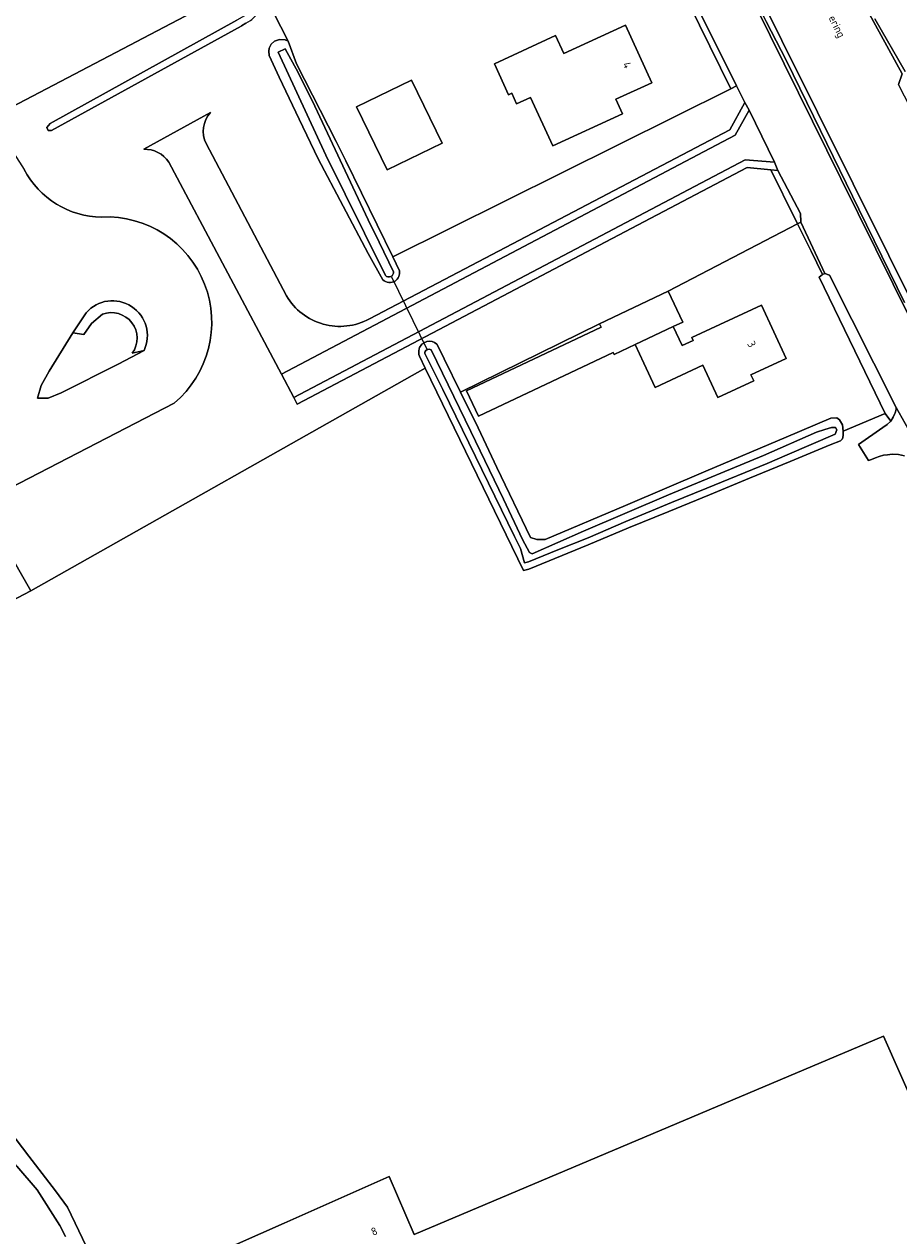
# Model space of a CAD drawing. Header units: metres. Extents: x 80938 to 82288, y 446951 to 448452.
# Tile 75 of 96: x 81970 to 82070, y 447685 to 447824. Entities that reach past the tile are written whole.
import ezdxf
from ezdxf.enums import TextEntityAlignment as Align

# ---------------------------------------------------------------- set-up
doc = ezdxf.new("R2010")
doc.units = ezdxf.units.M
doc.header["$MEASUREMENT"] = 0
for name, color, linetype, lineweight in [('B-WE-GK-BESCHOEIING-G', 253, 'GK-BESCHOEIING', 35), ('B-WE-KW-KUNSTWERK_DUIKER-G', 253, 'Continuous', 18), ('B-WE-OG-BEBOUWING-GV', 253, 'Continuous', 35), ('B-WE-OG-BEBOUWING-T18', 253, 'Continuous', 18), ('B-WE-OG-TERREIN_CULTUURSCHEIDING-GV', 253, 'Continuous', 18), ('B-WE-OG-TERREIN_ERF-GV', 253, 'Continuous', 18), ('B-WE-OG-TOPOGRAFIE-T18', 253, 'Continuous', 18), ('B-WE-OG-WATER_SLOOT-GV', 253, 'Continuous', 18), ('B-WE-VH-ONVERHARD-GV', 253, 'Continuous', 18), ('B-WE-VH-VERHARDING_ASFALT-GV', 253, 'Continuous', 18), ('B-WE-VH-VERHARDING_BEDRIJFSVLOERPLAAT-GV', 253, 'Continuous', 18), ('B-WE-VH-VERHARDING_BETONSTRAATSTEEN-GV', 253, 'Continuous', 18), ('B-WE-VH-VERHARDING_STRAATBAKSTEEN-GV', 253, 'Continuous', 18)]:
    doc.layers.add(name, color=color, linetype=linetype, lineweight=lineweight)
doc.styles.add('NLCS-ISO-M500-T18', font='NLCS-ISO.ttf', dxfattribs={"height": 0.9})
doc.linetypes.add('GK-BESCHOEIING', pattern='A,30,-5,[1,NLCS.SHX,S=1,R=0,X=0,Y=0],-5', length=40)

msp = doc.modelspace()

# ---------------------------------------------------------------- linework, layer by layer
at = {"layer": 'B-WE-GK-BESCHOEIING-G', "linetype": 'Continuous', "lineweight": 0}
msp.add_lwpolyline([(82034.178, 447894.533), (82045.283, 447869.08), (82062.063, 447834.399), (82070.802, 447818.391), (82070.387, 447817.168), (82071.051, 447815.883), (82082.467, 447793.795), (82086.067, 447786.829)], dxfattribs=at)
at = {"layer": 'B-WE-KW-KUNSTWERK_DUIKER-G', "linetype": 'Continuous', "lineweight": 0}
msp.add_lwpolyline([(82012.327, 447795.146), (82016.339, 447786.854)], dxfattribs=at)
at = {"layer": 'B-WE-OG-BEBOUWING-GV', "linetype": 'Continuous', "lineweight": 0}
for points in [[(82042.124, 447817.364), (82039.098, 447823.956), (82032.044, 447820.718), (82031.105, 447822.763), (82024.099, 447819.546), (82025.727, 447816.001), (82026.082, 447816.163), (82026.643, 447814.942), (82028.232, 447815.672), (82030.775, 447810.133), (82038.778, 447813.808), (82038.012, 447815.476)], [(82018.094, 447810.458), (82014.6, 447817.68), (82008.3, 447814.632), (82011.793, 447807.41)], [(82044.58, 447789.467), (82045.665, 447789.98), (82044.001, 447793.5), (82036.148, 447789.789), (82036.332, 447789.399), (82020.889, 447782.098), (82022.259, 447779.2), (82037.703, 447786.5), (82037.812, 447786.269), (82040.207, 447787.401)], [(82057.528, 447785.798), (82054.707, 447791.894), (82046.724, 447788.199), (82046.873, 447787.877), (82045.591, 447787.284), (82044.58, 447789.467), (82040.207, 447787.401), (82041.219, 447785.26), (82042.496, 447782.5), (82047.972, 447785.035), (82049.683, 447781.338), (82053.802, 447783.244), (82053.486, 447783.927)], [(82107.126, 447681.46), (82095.02, 447708.925), (82072.712, 447699.091), (82068.677, 447708.241), (82014.919, 447685.535), (82012.056, 447692.152), (82000, 447686.81), (81986.645, 447680.893), (81992.733, 447666.326), (81993.277, 447665.023), (81991.985, 447664.483), (82000, 447646.109), (82016.083, 447609.238), (82043.091, 447621.049), (82039.121, 447630.499), (82065.789, 447642.237), (82061.55, 447651.866), (82088.391, 447663.486), (82084.818, 447671.736)]]:
    msp.add_lwpolyline(points, close=True, dxfattribs=at)
at = {"layer": 'B-WE-OG-TERREIN_CULTUURSCHEIDING-GV', "linetype": 'Continuous', "lineweight": 0}
for points in [[(82039.493, 447855.562), (82063.796, 447806.425), (82091.749, 447750)], [(81993.393, 447827.523), (81966.409, 447813.363), (81970.233, 447807.432)], [(82011.327, 447794.822), (82009.617, 447797.832), (82003.919, 447808.668), (82001.744, 447813.198), (81999.437, 447818.004), (81998.291, 447820.491), (81998.254, 447820.97), (81998.291, 447821.339), (81998.513, 447821.782), (81998.918, 447822.114), (81999.472, 447822.336), (82000.136, 447822.299), (82000.468, 447822.114), (81997.991, 447827.027)], [(81995.623, 447824.184), (81995.137, 447823.883), (81995.081, 447823.848), (81973.357, 447811.908), (81972.977, 447811.9), (81972.813, 447812.236), (81973.193, 447812.722), (81994.576, 447824.549)], [(82071.082, 447792.223), (82070.233, 447793.925), (82065.838, 447802.907), (82061.443, 447811.889), (82057.504, 447819.939), (82055.243, 447824.371)], [(82009.775, 447790.343), (82051.066, 447811.978), (82052.794, 447815.111), (82051.845, 447817.007), (82051.196, 447816.684), (82012.456, 447797.427), (82013.21, 447795.843)], [(81983.924, 447809.761), (81991.571, 447813.961)], [(81991.081, 447810.399), (82000.279, 447792.971)], [(82017.51, 447787.453), (82017.692, 447787.088), (82018.34, 447785.783), (82020.219, 447781.955), (82036.148, 447789.789), (82044.001, 447793.5), (82058.821, 447801.223), (82058.805, 447801.256), (82058.567, 447801.738), (82055.78, 447807.39), (82053.07, 447807.673), (82001.515, 447780.572), (82001.11, 447781.336), (81999.691, 447784.006), (81986.791, 447808.292)], [(81979.198, 447790.878), (81977.939, 447789.799), (81977.076, 447788.541), (81975.817, 447788.757), (81973.085, 447784.368), (81972.181, 447782.726), (81971.77, 447781.258), (81972.982, 447781.258), (81974.461, 447781.865), (81980.977, 447785.141), (81983.961, 447786.706), (81982.613, 447786.4)], [(81987.405, 447780.694), (81965.217, 447769.236), (81970.995, 447759.193), (82016.166, 447784.703), (82015.522, 447786.055)]]:
    msp.add_lwpolyline(points, dxfattribs=at)
for points in [[(82051.845, 447817.007), (82045.785, 447829.155), (82045.174, 447828.891), (82051.196, 447816.684)], [(82059.187, 447801.431), (82059.173, 447802.422), (82056.55, 447807.31), (82055.78, 447807.39), (82058.567, 447801.738), (82058.805, 447801.256), (82058.821, 447801.223), (82059.187, 447801.413)], [(82069.499, 447778.623), (82069.785, 447779.076), (82069.982, 447779.519), (82070.005, 447779.593), (82070.115, 447779.948), (82070.137, 447780.183), (82062.497, 447795.355), (82061.96, 447795.54), (82061.955, 447795.551), (82061.679, 447795.411), (82061.311, 447795.13), (82068.848, 447779.526)]]:
    msp.add_lwpolyline(points, close=True, dxfattribs=at)
for points in [[(81991.571, 447813.961, 0.30601), (81991.081, 447810.399)], [(81986.791, 447808.292, 0.2586459), (81983.924, 447809.761)], [(81970.233, 447807.432, 0.2768404), (81979.11, 447802)], [(81979.11, 447802, -0.7175846), (81987.405, 447780.694)], [(82013.21, 447795.843, -0.3126077), (82012.719, 447794.671)], [(82012.719, 447794.671, -0.3512128), (82011.327, 447794.822)], [(82000.279, 447792.971, 0.1941918), (82004.486, 447789.742)], [(81982.613, 447786.4, 0.7382196), (81979.198, 447790.878)], [(82004.486, 447789.742, 0.1945563), (82009.775, 447790.343)], [(82015.478, 447786.9, -0.5527049), (82017.51, 447787.453)], [(82015.522, 447786.055, -0.1751046), (82015.478, 447786.9)]]:
    msp.add_lwpolyline(points, format="xyb", dxfattribs=at)
at = {"layer": 'B-WE-OG-TERREIN_ERF-GV', "linetype": 'Continuous', "lineweight": 0}
for points in [[(81997.991, 447827.027), (82000.468, 447822.114), (82001.434, 447819.553), (82005.965, 447810.639), (82007.092, 447808.422), (82012.456, 447797.427), (82051.196, 447816.684), (82045.174, 447828.891)], [(81850.458, 447824.658), (81880.084, 447768.176), (81962.522, 447811.275), (81966.409, 447813.363), (81993.393, 447827.523)], [(82071.058, 447774.665), (82070.387, 447774.813), (82069.677, 447774.849), (82069.142, 447774.792), (82068.671, 447774.736), (82068.186, 447774.577), (82067.74, 447774.443), (82067.28, 447774.26), (82066.947, 447774.111), (82065.791, 447775.956), (82068.613, 447777.886), (82069.1, 447778.248), (82069.499, 447778.623), (82068.848, 447779.526), (82064.061, 447777.474), (82064.061, 447776.976), (82063.978, 447776.589), (82063.757, 447776.395), (82062.57, 447775.914), (82057.97, 447774.02), (82053.323, 447772.106), (82048.723, 447770.212), (82044.076, 447768.299), (82039.476, 447766.405), (82034.829, 447764.491), (82028.06, 447761.703), (82027.417, 447761.543), (82016.166, 447784.703), (81970.995, 447759.193), (81961.066, 447754.004)], [(81967.752, 447698.464), (81970.762, 447694.503), (81973.803, 447690.502), (81975.208, 447688.654), (81979.52, 447679.632)]]:
    msp.add_lwpolyline(points, dxfattribs=at)
for points in [[(82038.778, 447813.808), (82030.775, 447810.133), (82028.232, 447815.672), (82026.643, 447814.942), (82026.082, 447816.163), (82025.727, 447816.001), (82024.099, 447819.546), (82031.105, 447822.763), (82032.044, 447820.718), (82039.098, 447823.956), (82042.124, 447817.364), (82038.012, 447815.476)], [(82018.094, 447810.458), (82011.793, 447807.41), (82008.3, 447814.632), (82014.6, 447817.68)], [(82044.58, 447789.467), (82045.591, 447787.284), (82046.873, 447787.877), (82046.724, 447788.199), (82054.707, 447791.894), (82057.528, 447785.798), (82053.486, 447783.927), (82053.802, 447783.244), (82049.683, 447781.338), (82047.972, 447785.035), (82042.496, 447782.5), (82041.219, 447785.26), (82040.207, 447787.401), (82037.812, 447786.269), (82037.703, 447786.5), (82022.259, 447779.2), (82020.889, 447782.098), (82036.332, 447789.399), (82036.148, 447789.789), (82020.219, 447781.955), (82022.222, 447777.859), (82024.391, 447773.326), (82028.221, 447765.321), (82028.944, 447765.08), (82029.909, 447765.08), (82039.112, 447768.992), (82048.315, 447772.904), (82057.518, 447776.815), (82062.628, 447778.987), (82063.314, 447779.024), (82063.618, 447778.775), (82063.978, 447778.221), (82064.061, 447777.474), (82068.848, 447779.526), (82061.311, 447795.13), (82061.679, 447795.411), (82060.372, 447798.079), (82058.821, 447801.223), (82044.001, 447793.5), (82045.665, 447789.98)], [(82084.818, 447671.736), (82088.391, 447663.486), (82061.55, 447651.866), (82065.789, 447642.237), (82039.121, 447630.499), (82043.091, 447621.049), (82016.083, 447609.238), (82000, 447646.109), (81991.985, 447664.483), (81993.277, 447665.023), (81992.733, 447666.326), (81986.645, 447680.893), (82000, 447686.81), (82012.056, 447692.152), (82014.919, 447685.535), (82068.677, 447708.241), (82072.712, 447699.091), (82095.02, 447708.925), (82107.126, 447681.46)]]:
    msp.add_lwpolyline(points, close=True, dxfattribs=at)
at = {"layer": 'B-WE-OG-WATER_SLOOT-GV', "linetype": 'Continuous', "lineweight": 0}
for points in [[(82071.051, 447815.883), (82070.387, 447817.168), (82070.802, 447818.391), (82062.063, 447834.399), (82045.283, 447869.08), (82034.178, 447894.533), (82030.578, 447902.785), (82018.722, 447923.983), (82015.738, 447928.415), (82014.747, 447928.86)], [(82007.683, 447925.389), (82007.888, 447923.367), (82008.454, 447922.034), (82009.344, 447920.156), (82010.19, 447918.371), (82011.12, 447916.409), (82014.781, 447908.607), (82015.368, 447907.381), (82025.58, 447886.061), (82039.601, 447857.493), (82048.881, 447838.585), (82093.725, 447748.54)], [(82093.725, 447748.54), (82048.881, 447838.585), (82039.601, 447857.493), (82025.58, 447886.061), (82015.368, 447907.381), (82014.739, 447907.08), (82016.907, 447902.602), (82021.264, 447893.602), (82024.684, 447886.507), (82029.026, 447877.499), (82033.367, 447868.491), (82036.679, 447861.657), (82038.87, 447857.135), (82041.04, 447852.658), (82043.232, 447848.136), (82045.401, 447843.659), (82048.414, 447837.754), (82052.959, 447828.847), (82055.243, 447824.371), (82057.504, 447819.939), (82061.443, 447811.889), (82065.838, 447802.907), (82070.233, 447793.925), (82071.082, 447792.223)], [(82062.063, 447834.399), (82070.802, 447818.391), (82070.387, 447817.168), (82071.051, 447815.883)], [(82071.14, 447818.663), (82067.663, 447824.691)], [(82013.21, 447795.843), (82012.456, 447797.427), (82007.092, 447808.422), (82005.965, 447810.639), (82001.434, 447819.553), (82000.468, 447822.114), (82000.136, 447822.299), (81999.472, 447822.336), (81998.918, 447822.114), (81998.513, 447821.782), (81998.291, 447821.339), (81998.254, 447820.97), (81998.291, 447820.491), (81999.437, 447818.004), (82001.744, 447813.198), (82003.919, 447808.668), (82009.617, 447797.832), (82011.327, 447794.822)], [(82011.616, 447795.296), (82009.218, 447800.134), (82004.778, 447809.093), (81999.325, 447820.87), (82000.124, 447821.25), (82001.602, 447818.539), (82003.507, 447814.672), (82009.644, 447801.686), (82010.89, 447799.113), (82012.524, 447795.74)], [(82012.524, 447795.74), (82010.89, 447799.113), (82009.644, 447801.686), (82003.507, 447814.672), (82001.602, 447818.539), (82000.124, 447821.25), (81999.325, 447820.87), (82004.778, 447809.093), (82009.218, 447800.134), (82011.616, 447795.296)], [(82015.522, 447786.055), (82016.166, 447784.703), (82027.417, 447761.543), (82028.06, 447761.703), (82034.829, 447764.491), (82039.476, 447766.405), (82044.076, 447768.299), (82048.723, 447770.212), (82053.323, 447772.106), (82057.97, 447774.02), (82062.57, 447775.914), (82063.757, 447776.395), (82063.978, 447776.589), (82064.061, 447776.976), (82064.061, 447777.474), (82063.978, 447778.221), (82063.618, 447778.775), (82063.314, 447779.024), (82062.628, 447778.987), (82057.518, 447776.815), (82048.315, 447772.904), (82039.112, 447768.992), (82029.909, 447765.08), (82028.944, 447765.08), (82028.221, 447765.321), (82024.391, 447773.326), (82022.222, 447777.859), (82020.219, 447781.955), (82018.34, 447785.783), (82017.692, 447787.088), (82017.51, 447787.453)], [(82016.861, 447786.788), (82021.383, 447777.453), (82025.132, 447769.715), (82027.325, 447765.093), (82028.134, 447763.601), (82028.436, 447763.46), (82034.317, 447766.047), (82044.047, 447770.188), (82054.937, 447774.698), (82060.987, 447777.357), (82061.967, 447777.688), (82062.697, 447777.888), (82063.157, 447777.888), (82063.332, 447777.635), (82063.117, 447777.127), (82057.645, 447774.775), (82055.327, 447773.778), (82048.414, 447770.974), (82044.377, 447769.337), (82039.17, 447767.125), (82034.847, 447765.288), (82031.37, 447763.888), (82028.009, 447762.543), (82027.536, 447762.4), (82027.096, 447764.041), (82026.412, 447765.438), (82018.199, 447782.264), (82016.112, 447786.359)], [(82016.112, 447786.359), (82018.199, 447782.264), (82026.412, 447765.438), (82027.096, 447764.041), (82027.536, 447762.4), (82028.009, 447762.543), (82031.37, 447763.888), (82034.847, 447765.288), (82039.17, 447767.125), (82044.377, 447769.337), (82048.414, 447770.974), (82055.327, 447773.778), (82057.645, 447774.775), (82063.117, 447777.127), (82063.332, 447777.635), (82063.157, 447777.888), (82062.697, 447777.888), (82061.967, 447777.688), (82060.987, 447777.357), (82054.937, 447774.698), (82044.047, 447770.188), (82034.317, 447766.047), (82028.436, 447763.46), (82028.134, 447763.601), (82027.325, 447765.093), (82025.132, 447769.715), (82021.383, 447777.453)], [(82021.383, 447777.453), (82016.861, 447786.788)], [(81974.947, 447685.277), (81974.32, 447686.561), (81971.7, 447690.628), (81969.395, 447693.342), (81967.289, 447695.821), (81967.175, 447695.948), (81964.23, 447699.236), (81962.434, 447701.69), (81961.87, 447702.46), (81959.98, 447707.85), (81958.85, 447712.3), (81958.414, 447714.839), (81957.499, 447720.159), (81956.83, 447722.833)], [(81979.52, 447679.632), (81975.208, 447688.654), (81973.803, 447690.502), (81970.762, 447694.503), (81967.752, 447698.464)], [(81969.395, 447693.342), (81971.7, 447690.628), (81974.32, 447686.561), (81974.947, 447685.277)]]:
    msp.add_lwpolyline(points, dxfattribs=at)
msp.add_lwpolyline([(81972.977, 447811.9), (81973.357, 447811.908), (81995.081, 447823.848), (81995.137, 447823.883), (81995.623, 447824.184), (81996.147, 447824.509), (81996.296, 447824.602), (81997.195, 447825.453), (81997.56, 447826.23), (81997.557, 447826.258), (81997.471, 447826.976), (81993.756, 447834.584), (81992.164, 447837.726), (81989.906, 447842.18), (81988.809, 447844.345), (81988.168, 447843.995), (81993.364, 447833.597), (81996.493, 447826.917), (81996.523, 447826.406), (81996.199, 447825.623), (81995.461, 447825.038), (81994.576, 447824.549), (81973.193, 447812.722), (81972.813, 447812.236)], close=True, dxfattribs=at)
for points in [[(82012.524, 447795.74, -0.7247768), (82011.616, 447795.296)], [(82011.616, 447795.296, 0.7247768), (82012.524, 447795.74)], [(82012.719, 447794.671, 0.3126077), (82013.21, 447795.843)], [(82011.327, 447794.822, 0.3512128), (82012.719, 447794.671)], [(82017.51, 447787.453, 0.5527049), (82015.478, 447786.9)], [(82015.478, 447786.9, 0.1751046), (82015.522, 447786.055)], [(82016.112, 447786.359, -0.5993676), (82016.861, 447786.788)], [(82016.861, 447786.788, 0.5993676), (82016.112, 447786.359)]]:
    msp.add_lwpolyline(points, format="xyb", dxfattribs=at)
at = {"layer": 'B-WE-VH-ONVERHARD-GV', "linetype": 'Continuous', "lineweight": 0}
msp.add_lwpolyline([(82067.663, 447824.691), (82071.14, 447818.663)], dxfattribs=at)
at = {"layer": 'B-WE-VH-VERHARDING_ASFALT-GV', "linetype": 'Continuous', "lineweight": 0}
for points in [[(82091.749, 447750), (82063.796, 447806.425), (82039.493, 447855.562)], [(82045.785, 447829.155), (82051.845, 447817.007), (82052.794, 447815.111), (82053.298, 447814.22), (82056.201, 447808.281), (82056.55, 447807.31), (82059.173, 447802.422), (82059.187, 447801.431), (82059.187, 447801.413), (82061.955, 447795.551), (82061.96, 447795.54), (82062.497, 447795.355), (82070.137, 447780.183), (82074.596, 447772.265)], [(81983.961, 447786.706), (81980.977, 447785.141), (81974.461, 447781.865), (81972.982, 447781.258), (81971.77, 447781.258), (81972.181, 447782.726), (81973.085, 447784.368), (81975.817, 447788.757), (81977.328, 447791.04)], [(81961.066, 447754.004), (81970.995, 447759.193), (81965.217, 447769.236), (81987.405, 447780.694)]]:
    msp.add_lwpolyline(points, dxfattribs=at)
for points in [[(81979.11, 447802, -0.2768404), (81970.233, 447807.432)], [(81987.405, 447780.694, 0.7175846), (81979.11, 447802)], [(81977.328, 447791.04, -0.8710754), (81983.961, 447786.706)]]:
    msp.add_lwpolyline(points, format="xyb", dxfattribs=at)
at = {"layer": 'B-WE-VH-VERHARDING_BEDRIJFSVLOERPLAAT-GV', "linetype": 'Continuous', "lineweight": 0}
for points in [[(81983.961, 447786.706, 0.8710754), (81977.328, 447791.04)], [(81979.198, 447790.878, -0.7382196), (81982.613, 447786.4)]]:
    msp.add_lwpolyline(points, format="xyb", dxfattribs=at)
for points in [[(81977.328, 447791.04), (81975.817, 447788.757), (81977.076, 447788.541), (81977.939, 447789.799), (81979.198, 447790.878)], [(81982.613, 447786.4), (81983.961, 447786.706)]]:
    msp.add_lwpolyline(points, dxfattribs=at)
at = {"layer": 'B-WE-VH-VERHARDING_BETONSTRAATSTEEN-GV', "linetype": 'Continuous', "lineweight": 0}
msp.add_lwpolyline([(82058.821, 447801.223), (82060.372, 447798.079), (82061.679, 447795.411), (82061.955, 447795.551), (82059.187, 447801.413)], close=True, dxfattribs=at)
msp.add_lwpolyline([(82074.596, 447772.265), (82070.137, 447780.183), (82070.115, 447779.948), (82070.005, 447779.593), (82069.982, 447779.519), (82069.785, 447779.076), (82069.499, 447778.623), (82069.1, 447778.248), (82068.613, 447777.886), (82065.791, 447775.956), (82066.947, 447774.111), (82067.28, 447774.26), (82067.74, 447774.443), (82068.186, 447774.577), (82068.671, 447774.736), (82069.142, 447774.792), (82069.677, 447774.849), (82070.387, 447774.813), (82071.058, 447774.665)], dxfattribs=at)
at = {"layer": 'B-WE-VH-VERHARDING_STRAATBAKSTEEN-GV', "linetype": 'Continuous', "lineweight": 0}
for points in [[(81986.791, 447808.292), (81999.691, 447784.006), (82051.668, 447811.367), (82053.298, 447814.22), (82052.794, 447815.111), (82051.066, 447811.978), (82009.775, 447790.343)], [(81991.571, 447813.961), (81983.924, 447809.761)], [(82000.279, 447792.971), (81991.081, 447810.399)]]:
    msp.add_lwpolyline(points, dxfattribs=at)
for points in [[(81991.081, 447810.399, -0.30601), (81991.571, 447813.961)], [(81983.924, 447809.761, -0.2586459), (81986.791, 447808.292)], [(82004.486, 447789.742, -0.1941918), (82000.279, 447792.971)], [(82009.775, 447790.343, -0.1945563), (82004.486, 447789.742)]]:
    msp.add_lwpolyline(points, format="xyb", dxfattribs=at)
for points in [[(82051.668, 447811.367), (81999.691, 447784.006), (82001.11, 447781.336), (82052.838, 447808.532), (82056.201, 447808.281), (82053.298, 447814.22)], [(82053.07, 447807.673), (82055.78, 447807.39), (82056.55, 447807.31), (82056.201, 447808.281), (82052.838, 447808.532), (82001.11, 447781.336), (82001.515, 447780.572)]]:
    msp.add_lwpolyline(points, close=True, dxfattribs=at)

# ---------------------------------------------------------------- texts
at = {"layer": 'B-WE-OG-BEBOUWING-T18', "linetype": 'Continuous', "lineweight": 0, "style": 'NLCS-ISO-M500-T18'}
for s, rotation, p in [('4', 297.1, (82039.3, 447819.4)), ('3', 297.1, (82053.57, 447787.44)), ('8', 23.9, (82010.325, 447685.879))]:
    msp.add_text(s, height=0.9, rotation=rotation, dxfattribs=at).set_placement(p, align=Align.MIDDLE)
at = {"layer": 'B-WE-OG-TOPOGRAFIE-T18', "linetype": 'Continuous', "lineweight": 0, "style": 'NLCS-ISO-M500-T18'}
msp.add_text('Noordhoornsche Watering', height=0.9, rotation=296.4, dxfattribs=at).set_placement((82060.772, 447828.696), align=Align.MIDDLE)

doc.saveas('drawing.dxf')
